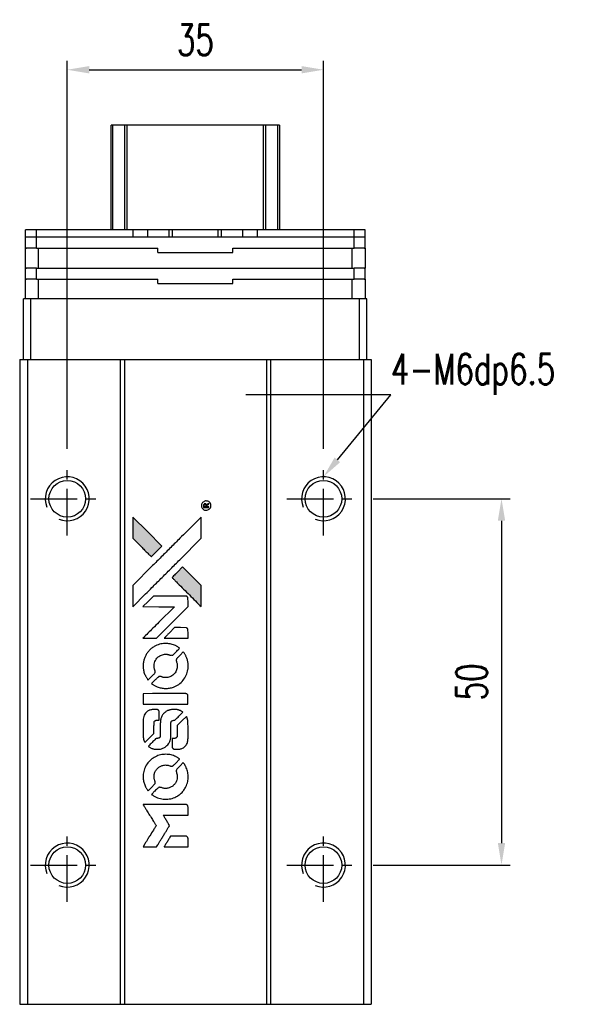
# Model space of a CAD drawing. Header units: millimetres. Extents: x 33 to 386, y 86 to 378.
# Tile 2 of 3: x 56 to 134, y 243 to 378. Entities that reach past the tile are written whole.
import ezdxf
from ezdxf import colors
from ezdxf.entities.mleader import LeaderData, LeaderLine
from ezdxf.math import Vec2, Vec3

# ---------------------------------------------------------------- set-up
doc = ezdxf.new("R2010")
doc.units = ezdxf.units.MM
doc.header["$PDSIZE"] = -1
doc.linetypes.add('CENTER', pattern=[10.16, 6.35, -1.27, 1.27, -1.27])
doc.layers.add('CL', color=1, linetype='CENTER')
doc.layers.add('DIM', color=4, linetype='Continuous')
doc.styles.add('CHN', font='SIMPLEX.shx', dxfattribs={"width": 0.7, "bigfont": 'CHINESET.shx'})
doc.styles.add('DIM-7', font='SIMPLEX.shx', dxfattribs={"width": 0.7, "bigfont": 'chineset.shx'})
doc.dimstyles.new('CNS', dxfattribs={"dimtxt": 3.5, "dimasz": 2.5, "dimexe": 1, "dimexo": 1.5, "dimgap": 0.09, "dimtad": 0, "dimdsep": 46, "dimtxsty": 'DIM-7', "dimcen": 0.09, "dimclrd": 1, "dimclre": 1, "dimclrt": 4, "dimadec": 0, "dimazin": 0, "dimtfac": 1, "dimtix": 1, "dimtmove": 2, "dimatfit": 3, "dimfxl": 1, "dimtvp": 0.971429, "dimtolj": 1, "dimarcsym": 0})

# ---------------------------------------------------------------- blocks, each defined once
blk = doc.blocks.new('*D121')
at = {"layer": 'DEFPOINTS', "color": 0}
for p in [(97.08, 370.9), (62.08, 317.34), (97.08, 317.34)]:
    blk.add_point(p, dxfattribs=at)
at = {"layer": 'DIM', "color": 7, "lineweight": -2}
for p, q in [((62.08, 319.14), (62.08, 372.1)), ((97.08, 319.14), (97.08, 372.1)), ((65.08, 370.9), (94.08, 370.9))]:
    blk.add_line(p, q, dxfattribs=at)
at = {"layer": 'DIM', "color": 7}
for points in [[(65.08, 371.4), (65.08, 370.4), (62.08, 370.9)], [(94.08, 371.4), (94.08, 370.4), (97.08, 370.9)]]:
    blk.add_solid(points, dxfattribs=at)
at = {"layer": 'DIM', "color": 7, "insert": (79.58, 374.98), "char_height": 4.2, "attachment_point": 5, "style": 'DIM-7'}
blk.add_mtext('\\A1;35', dxfattribs=at)
blk = doc.blocks.new('*D132')
at = {"layer": 'DEFPOINTS', "color": 0}
for p in [(102.08, 312.34), (102.08, 262.34), (121.4, 262.34)]:
    blk.add_point(p, dxfattribs=at)
at = {"layer": 'DIM', "color": 7, "lineweight": -2}
for p, q in [((103.88, 312.34), (122.6, 312.34)), ((121.4, 309.34), (121.4, 265.34)), ((103.88, 262.34), (122.6, 262.34))]:
    blk.add_line(p, q, dxfattribs=at)
at = {"layer": 'DIM', "color": 7}
for points in [[(120.9, 309.34), (121.9, 309.34), (121.4, 312.34)], [(120.9, 265.34), (121.9, 265.34), (121.4, 262.34)]]:
    blk.add_solid(points, dxfattribs=at)
at = {"layer": 'DIM', "color": 7, "insert": (117.32, 287.34), "char_height": 4.2, "attachment_point": 5, "rotation": 90, "style": 'DIM-7'}
blk.add_mtext('\\A1;50', dxfattribs=at)
blk = doc.blocks.new('MOSIONX logo(完整正式版)')
h = blk.add_hatch(color=22)
h.dxf.hatch_style = 1
h.paths.add_polyline_path([(71.03, 309.85), (71.03, 308.4), (71.03, 306.94), (72.29, 305.69, 0.000288), (72.77, 305.21, 0.000479), (73.18, 304.8, 0.000013), (73.55, 304.44, 0.197177), (73.56, 304.44, 0.197497), (73.57, 304.44, 0.00004), (73.78, 304.65, 0.000834), (74.01, 304.88, 0.000506), (74.29, 305.16), (75.01, 305.88), (73.02, 307.86)])
h.paths.add_polyline_path([(77.84, 303.04), (77.12, 302.32, 0.000476), (76.84, 302.04, 0.000789), (76.6, 301.81, 0.000035), (76.39, 301.59, 0.19758), (76.39, 301.59, 0.198396), (76.39, 301.58, 0.000019), (76.68, 301.3, 0.000582), (77, 300.98, 0.000351), (77.38, 300.6, 0.000108), (78.98, 299.01, 0.000692), (79.79, 298.2, 0.000077), (80.35, 297.65, 0.197527), (80.37, 297.64, 0.410181), (80.38, 297.65, 0.000493), (80.38, 297.95, 0.002424), (80.38, 298.36, 0.000529), (80.38, 299.07), (80.38, 300.49), (79.11, 301.77)])
at = {"color": 22}
for points in [[(80.43, 311.23, 0.082374), (80.52, 311.05, 0.083404), (80.66, 310.9, 0.082663), (80.84, 310.8, 0.07897), (81.05, 310.77, 0.084941), (81.28, 310.81, 0.08953), (81.48, 310.92, 0.090743), (81.63, 311.1, 0.090193), (81.7, 311.31, 0.10067), (81.69, 311.56, 0.099454), (81.58, 311.78, 0.097736), (81.4, 311.95, 0.09365), (81.16, 312.03, 0.07584), (80.98, 312.04, 0.068415), (80.8, 311.98, 0.068328), (80.64, 311.89, 0.075277), (80.51, 311.75, 0.059367), (80.46, 311.64, 0.048986), (80.42, 311.5, 0.048519), (80.41, 311.36, 0.055347)], [(81.06, 311.14), (81.43, 311.14), (81.43, 311.19), (81.43, 311.23), (81.27, 311.23), (81.12, 311.24), (81.12, 311.33), (81.11, 311.42), (81.21, 311.48, -0.003356), (81.25, 311.5, -0.002757), (81.3, 311.53, -0.002784), (81.34, 311.56, -0.007382), (81.37, 311.57, 0.019487), (81.4, 311.6, 0.098302), (81.42, 311.61, 0.116932), (81.43, 311.63, 0.032798), (81.43, 311.66), (81.43, 311.72), (81.36, 311.68, 0.005748), (81.33, 311.66, 0.002522), (81.28, 311.63, 0.002495), (81.24, 311.61, 0.00334), (81.2, 311.58), (81.11, 311.52), (81.08, 311.57, 0.066516), (81.05, 311.62, 0.085926), (81, 311.65, 0.082934), (80.95, 311.67, 0.05747), (80.89, 311.67, 0.023576), (80.85, 311.67, 0.043538), (80.82, 311.66, 0.050891), (80.8, 311.65, 0.049897), (80.78, 311.63, 0.067884), (80.74, 311.58, 0.077412), (80.71, 311.53, 0.049266), (80.7, 311.45, 0.012208), (80.7, 311.32), (80.7, 311.14)], [(80.81, 311.54, -0.120545), (80.85, 311.56, -0.09136), (80.9, 311.57, -0.087576), (80.94, 311.57, -0.098026), (80.99, 311.55, -0.079907), (81.01, 311.53, -0.087697), (81.02, 311.5, -0.041371), (81.02, 311.46, -0.005557), (81.03, 311.37), (81.03, 311.23), (80.91, 311.23), (80.78, 311.23), (80.78, 311.36, -0.007471), (80.79, 311.44, -0.035301), (80.79, 311.48, -0.060486), (80.8, 311.51, -0.063546)], [(72.29, 305.69, 0.000288), (72.77, 305.21, 0.000479), (73.18, 304.8, 0.000013), (73.55, 304.44, 0.197177), (73.56, 304.44, 0.197497), (73.57, 304.44, 0.00004), (73.78, 304.65, 0.000836), (74.01, 304.88, 0.000505), (74.29, 305.16), (75.01, 305.88), (73.02, 307.86), (71.03, 309.85), (71.03, 308.4), (71.03, 306.94)], [(72.78, 299.35, -0.000056), (73.65, 300.22, -0.000021), (74.87, 301.44, -0.000021), (76.21, 302.77, -0.000025), (77.45, 304.02), (80.38, 306.94), (80.38, 308.39), (80.38, 309.83), (78.41, 307.88, 0.000274), (77.47, 306.94, 0.000123), (76.23, 305.71, 0.000121), (74.92, 304.4, 0.000165), (73.74, 303.22), (71.03, 300.52), (71.03, 299.06), (71.03, 297.6)], [(77.38, 300.6, 0.000108), (78.98, 299.01, 0.000692), (79.79, 298.2, 0.000077), (80.35, 297.65, 0.197527), (80.37, 297.64, 0.410182), (80.38, 297.65, 0.000493), (80.38, 297.95, 0.002424), (80.38, 298.36, 0.000529), (80.38, 299.07), (80.38, 300.49), (79.11, 301.77), (77.84, 303.04), (77.12, 302.32, 0.000476), (76.84, 302.04, 0.000789), (76.6, 301.81, 0.000035), (76.39, 301.59, 0.19758), (76.39, 301.59, 0.198396), (76.39, 301.58, 0.000019), (76.68, 301.3, 0.000582), (77, 300.98, 0.000351)], [(73.34, 293.31), (74.28, 293.31), (76.43, 295.46), (78.58, 297.62), (78.58, 298.22, 0.0008), (78.57, 298.61, 0.010795), (78.57, 298.75, 0.030495), (78.56, 298.83, 0.080372), (78.54, 298.88, 0.03816), (78.51, 298.93, 0.041799), (78.47, 298.97, 0.042486), (78.43, 299.01, 0.042078), (78.37, 299.04, 0.099276), (78.3, 299.05, 0.003302), (78, 299.06, 0.002586), (77.48, 299.06, 0.000204), (76.09, 299.06), (73.85, 299.05), (73.14, 298.34), (72.42, 297.62), (74.57, 297.61), (76.71, 297.6), (74.59, 295.49, 0.000253), (73.78, 294.68, 0.000412), (73.08, 293.99, 0.000041), (72.47, 293.37, 0.041338), (72.44, 293.35), (72.41, 293.31)], [(76.96, 293.31), (78.58, 293.31), (78.58, 293.91), (78.57, 294.52), (78.53, 294.59, 0.03146), (78.51, 294.62, 0.026444), (78.48, 294.65, 0.026444), (78.45, 294.68, 0.031457), (78.42, 294.7), (78.35, 294.74), (77.54, 294.75), (76.74, 294.75), (76.04, 294.04, 0.000745), (75.77, 293.77, 0.001228), (75.54, 293.53, 0.000087), (75.34, 293.33, 0.195134), (75.33, 293.32, 0.412117), (75.34, 293.31, 0.000048), (75.81, 293.31, 0.00109), (76.34, 293.31, 0.000653)], [(72.46, 289.19, 0.023681), (72.5, 288.93, 0.022402), (72.56, 288.68, 0.021929), (72.65, 288.42, 0.020503), (72.76, 288.17, 0.013745), (72.84, 288.03, 0.009767), (72.93, 287.88, 0.009658), (73.02, 287.73, 0.027804), (73.09, 287.64), (73.12, 287.61), (73.57, 288.06, 0.002053), (73.78, 288.27, 0.006738), (73.93, 288.42, 0.007826), (74.02, 288.52, 0.063909), (74.05, 288.58, 0.061532), (74.08, 288.66, 0.068674), (74.09, 288.74, 0.052072), (74.07, 288.84, 0.019648), (74.03, 288.97, -0.018366), (73.98, 289.13, -0.0288), (73.95, 289.28, -0.029061), (73.94, 289.42, -0.019155), (73.94, 289.59, -0.053809), (73.99, 289.95, -0.058833), (74.12, 290.28, -0.058566), (74.32, 290.57, -0.052525), (74.59, 290.82, -0.044733), (74.82, 290.96, -0.040573), (75.08, 291.06, -0.041123), (75.35, 291.12, -0.04951), (75.6, 291.13, -0.017369), (75.73, 291.11, -0.024255), (75.83, 291.09, -0.023787), (75.94, 291.06, -0.015798), (76.06, 291.02, 0.010631), (76.13, 290.99, 0.033653), (76.18, 290.98, 0.037806), (76.23, 290.97, 0.016307), (76.3, 290.97, 0.068179), (76.43, 290.99, 0.095747), (76.53, 291.04, 0.033418), (76.67, 291.16, 0.002133), (77.05, 291.55, 0.001452), (77.27, 291.77, 0.012393), (77.36, 291.87, 0.020479), (77.41, 291.93, 0.344362), (77.41, 291.96, 0.074287), (77.35, 292, 0.005454), (77.19, 292.11, 0.008391), (77.01, 292.21, 0.017097), (76.87, 292.29, 0.027375), (76.58, 292.41, 0.02835), (76.28, 292.5, 0.027723), (75.97, 292.56, 0.023913), (75.63, 292.59, 0.027047), (75.23, 292.58, 0.031685), (74.86, 292.52, 0.032425), (74.5, 292.42, 0.031013), (74.15, 292.28, 0.037914), (73.74, 292.03, 0.040153), (73.37, 291.73, 0.039834), (73.06, 291.37, 0.036173), (72.8, 290.96, 0.040752), (72.62, 290.55, 0.035885), (72.5, 290.11, 0.035491), (72.45, 289.64, 0.037615)], [(73.71, 287.04, 0.018008), (73.84, 286.95, 0.009842), (74.01, 286.85, 0.009807), (74.19, 286.76, 0.015716), (74.34, 286.69, 0.048467), (74.89, 286.52, 0.045841), (75.47, 286.45, 0.046006), (76.05, 286.49, 0.049638), (76.6, 286.63, 0.064819), (77.32, 287.01, 0.06695), (77.9, 287.56, 0.066691), (78.33, 288.24, 0.063505), (78.56, 289.02, 0.03135), (78.58, 289.22, 0.010439), (78.59, 289.52, 0.010391), (78.58, 289.81, 0.032408), (78.56, 290.01, 0.015696), (78.51, 290.24, 0.018095), (78.45, 290.46, 0.018551), (78.38, 290.66, 0.018352), (78.29, 290.87, 0.015568), (78.22, 291, 0.009832), (78.13, 291.15, 0.009795), (78.04, 291.29, 0.023727), (77.96, 291.39), (77.93, 291.43), (77.48, 290.99, 0.001528), (77.23, 290.74, 0.010022), (77.11, 290.61, 0.019586), (77.04, 290.53, 0.061865), (77, 290.47, 0.055054), (76.97, 290.37, 0.061607), (76.96, 290.28, 0.048725), (76.98, 290.17, 0.020221), (77.02, 290.02, -0.017722), (77.07, 289.87, -0.02685), (77.09, 289.73, -0.02759), (77.11, 289.59, -0.020233), (77.1, 289.43, -0.04793), (77.06, 289.14, -0.048386), (76.96, 288.86, -0.047866), (76.81, 288.6, -0.044964), (76.61, 288.37, -0.04333), (76.37, 288.17, -0.050921), (76.11, 288.04, -0.051473), (75.83, 287.95, -0.0459), (75.53, 287.93, -0.019014), (75.39, 287.93, -0.024114), (75.26, 287.95, -0.025081), (75.13, 287.98, -0.023892), (75.01, 288.02, 0.008624), (74.91, 288.06, 0.026486), (74.84, 288.07, 0.035074), (74.78, 288.08, 0.02756), (74.72, 288.09, 0.087163), (74.61, 288.07, 0.073291), (74.52, 288.01, 0.028074), (74.38, 287.89, 0.002594), (74.06, 287.57), (73.6, 287.11)], [(75.51, 284.3), (78.57, 284.3), (78.57, 284.9), (78.57, 285.5), (78.54, 285.57, 0.071429), (78.5, 285.63, 0.054799), (78.43, 285.69, 0.053585), (78.36, 285.72, 0.060698), (78.29, 285.74, 0.033975), (78.16, 285.75, 0.000112), (76.6, 285.75, 0.000726), (75.08, 285.75, 0.001084), (73.74, 285.74), (72.44, 285.73), (72.44, 285.01), (72.44, 284.29)], [(72.45, 279.81, 0.018538), (72.47, 279.72, 0.010695), (72.49, 279.61, 0.01068), (72.51, 279.5, 0.017678), (72.54, 279.41, 0.013849), (72.58, 279.3, 0.011814), (72.62, 279.19, 0.004513), (72.67, 279.1, 0.290035), (72.68, 279.09, 0.196418), (72.69, 279.09, 0.000124), (72.87, 279.27, 0.001477), (73.07, 279.46, 0.000898), (73.31, 279.7), (73.92, 280.31), (73.92, 281.07, -0.001471), (73.93, 281.65, -0.028714), (73.94, 281.83, -0.097073), (73.97, 281.93, -0.084199), (74.04, 282.02, -0.042698), (74.1, 282.06, -0.053912), (74.15, 282.08, -0.051004), (74.22, 282.1, -0.032967), (74.29, 282.1, 0.00807), (74.33, 282.11, 0.003023), (74.39, 282.11, 0.002994), (74.45, 282.11, 0.003629), (74.5, 282.11), (74.63, 282.12), (74.63, 282.71, 0.001618), (74.63, 282.99, 0.005206), (74.63, 283.17, 0.00535), (74.62, 283.3, 0.060675), (74.62, 283.35, 0.048484), (74.6, 283.38, 0.02389), (74.58, 283.42, 0.022812), (74.56, 283.45, 0.02462), (74.53, 283.48, 0.061781), (74.46, 283.54, 0.080179), (74.38, 283.57, 0.048561), (74.27, 283.59, 0.010021), (74.06, 283.59, 0.016602), (73.79, 283.58, 0.031409), (73.57, 283.55, 0.036474), (73.38, 283.5, 0.03439), (73.2, 283.42, 0.065928), (72.91, 283.22, 0.069066), (72.68, 282.95, 0.065697), (72.53, 282.62, 0.051559), (72.46, 282.24, 0.020904), (72.45, 282.03, 0.000451), (72.45, 281.02, 0.000419), (72.45, 280, 0.022759)], [(73.25, 278.47, 0.023289), (73.39, 278.37, 0.026845), (73.54, 278.3, 0.026047), (73.7, 278.24, 0.019751), (73.88, 278.19, 0.013249), (73.98, 278.17, 0.025169), (74.06, 278.16, 0.016532), (74.17, 278.15, 0.002937), (74.36, 278.15, 0.003317), (74.53, 278.15, 0.011808), (74.64, 278.15, 0.01777), (74.73, 278.16, 0.021476), (74.8, 278.18, 0.04325), (75.13, 278.28, 0.045753), (75.43, 278.43, 0.04649), (75.69, 278.64, 0.047672), (75.9, 278.88, 0.025315), (75.97, 278.99, 0.015208), (76.04, 279.12, 0.01512), (76.1, 279.26, 0.022488), (76.15, 279.38, 0.027857), (76.2, 279.58, 0.034138), (76.22, 279.76, 0.014286), (76.23, 280.04, 0.00124), (76.24, 280.76, -0.00103), (76.24, 281.2, -0.002552), (76.24, 281.52, -0.001594), (76.24, 281.77, -0.047676), (76.25, 281.83, -0.085307), (76.29, 281.94, -0.097789), (76.37, 282.02, -0.085947), (76.48, 282.07, -0.051339), (76.62, 282.1, 0.014634), (76.67, 282.1, 0.015028), (76.71, 282.11, 0.014927), (76.76, 282.12, 0.059415), (76.78, 282.13, 0.070595), (76.83, 282.17, 0.00028), (77.34, 282.68, 0.000111), (77.87, 283.2, 0.200239), (77.88, 283.22, 0.268906), (77.87, 283.23, 0.001866), (77.75, 283.31, 0.007532), (77.62, 283.37, 0.017818), (77.53, 283.42, 0.013256), (77.43, 283.46, 0.011636), (77.32, 283.5, 0.011528), (77.2, 283.53, 0.012303), (77.09, 283.56, 0.0423), (76.92, 283.58, 0.013657), (76.66, 283.59, 0.013857), (76.4, 283.58, 0.037428), (76.21, 283.55, 0.014927), (76.09, 283.52, 0.0122), (75.96, 283.48, 0.012518), (75.84, 283.44, 0.023062), (75.74, 283.4, 0.065961), (75.4, 283.16, 0.06055), (75.11, 282.84, 0.059676), (74.91, 282.45, 0.060497), (74.81, 282.03, 0.025683), (74.8, 281.94, 0.001528), (74.79, 281.67, 0.002124), (74.79, 281.33, 0.001173), (74.79, 280.91, -0.000809), (74.79, 280.17, -0.017164), (74.78, 279.95, -0.063931), (74.76, 279.84, -0.108429), (74.71, 279.75, -0.052941), (74.65, 279.71, -0.063675), (74.59, 279.68, -0.050562), (74.51, 279.66, -0.020337), (74.4, 279.64, 0.009897), (74.34, 279.64, 0.016482), (74.28, 279.63, 0.019019), (74.24, 279.62, 0.06043), (74.21, 279.61, 0.076267), (74.15, 279.56, 0.00054), (73.67, 279.08, 0.000307), (73.18, 278.59, 0.142594), (73.16, 278.55, 0.232419), (73.17, 278.54, 0.022995), (73.19, 278.52, 0.024627), (73.21, 278.49, 0.015407)], [(76.42, 278.39, 0.065483), (76.46, 278.31, 0.053271), (76.51, 278.25, 0.052018), (76.58, 278.2, 0.0556), (76.65, 278.16, 0.036839), (76.7, 278.15, 0.026922), (76.76, 278.14, 0.016905), (76.84, 278.14, 0.004317), (76.96, 278.14, 0.016369), (77.23, 278.15, 0.029936), (77.44, 278.17, 0.03418), (77.63, 278.22, 0.031327), (77.82, 278.3, 0.046935), (78.05, 278.44, 0.054053), (78.23, 278.61, 0.053701), (78.38, 278.82, 0.045364), (78.49, 279.07, 0.032479), (78.54, 279.29, 0.03386), (78.57, 279.51, 0.013578), (78.58, 279.86, 0.001155), (78.58, 280.75, 0.000413), (78.57, 281.52, 0.005008), (78.57, 281.82, 0.013199), (78.56, 281.99, 0.033956), (78.54, 282.11, 0.013909), (78.51, 282.23, 0.010864), (78.47, 282.36, 0.010938), (78.43, 282.48, 0.028702), (78.39, 282.57), (78.36, 282.63), (77.73, 282.01), (77.11, 281.4), (77.11, 280.67, -0.001504), (77.11, 280.37, -0.00328), (77.1, 280.13, -0.001901), (77.1, 279.94, -0.061333), (77.09, 279.9, -0.063621), (77.07, 279.84, -0.048633), (77.02, 279.78, -0.046769), (76.97, 279.72, -0.047961), (76.9, 279.68, -0.02678), (76.85, 279.66, -0.050957), (76.8, 279.64, -0.029398), (76.74, 279.64, -0.00401), (76.61, 279.63), (76.39, 279.63), (76.39, 279.05, 0.001061), (76.39, 278.7, 0.009147), (76.4, 278.54, 0.020721), (76.41, 278.45, 0.051619)], [(72.46, 274.07, 0.024131), (72.5, 273.81, 0.022344), (72.57, 273.54, 0.021883), (72.66, 273.28, 0.020884), (72.77, 273.02, 0.010669), (72.85, 272.88, 0.010389), (72.93, 272.73, 0.010913), (73.02, 272.6, 0.022227), (73.09, 272.51), (73.12, 272.47), (73.57, 272.93, 0.002452), (73.75, 273.12, 0.003628), (73.9, 273.28, 0.001662), (74.03, 273.42, 0.070159), (74.06, 273.45, 0.047671), (74.07, 273.48, 0.018624), (74.08, 273.51, 0.017921), (74.08, 273.56, 0.018804), (74.09, 273.6, 0.018255), (74.09, 273.66, 0.041312), (74.08, 273.7, 0.037164), (74.07, 273.75, 0.012342), (74.05, 273.81, -0.015101), (73.99, 273.97, -0.035998), (73.96, 274.09, -0.033244), (73.95, 274.21, -0.011249), (73.94, 274.4, -0.004059), (73.94, 274.55, -0.019693), (73.95, 274.64, -0.027943), (73.96, 274.71, -0.014411), (73.98, 274.8, -0.033089), (74.05, 275.01, -0.033887), (74.15, 275.2, -0.034021), (74.27, 275.38, -0.033942), (74.42, 275.54, -0.02816), (74.58, 275.69, -0.035032), (74.75, 275.8, -0.035269), (74.94, 275.89, -0.029196), (75.14, 275.95, -0.037862), (75.38, 276, -0.043657), (75.61, 276, -0.043064), (75.84, 275.97, -0.035184), (76.08, 275.89, 0.033699), (76.19, 275.85, 0.052815), (76.29, 275.84, 0.059167), (76.39, 275.85, 0.058972), (76.48, 275.87, 0.059208), (76.54, 275.92, 0.021125), (76.63, 275.99, 0.008691), (76.77, 276.13, 0.000851), (77.12, 276.48, 0.001873), (77.29, 276.66, 0.013884), (77.37, 276.74, 0.022355), (77.41, 276.8, 0.341453), (77.41, 276.82, 0.073011), (77.36, 276.86, 0.004587), (77.2, 276.97, 0.00748), (77.03, 277.07, 0.016837), (76.9, 277.14, 0.028606), (76.58, 277.29, 0.031352), (76.25, 277.38, 0.031004), (75.92, 277.44, 0.0268), (75.56, 277.46, 0.026698), (75.18, 277.44, 0.03002), (74.81, 277.38, 0.030357), (74.47, 277.28, 0.028554), (74.13, 277.13, 0.062944), (73.49, 276.71, 0.062206), (72.98, 276.14, 0.062448), (72.63, 275.47, 0.064355), (72.46, 274.74, 0.017377), (72.45, 274.59, 0.008369), (72.45, 274.41, 0.008367), (72.45, 274.22, 0.01757)], [(73.71, 271.91, 0.064158), (74.42, 271.53, 0.06356), (75.2, 271.34, 0.064004), (76.01, 271.36, 0.066747), (76.77, 271.58, 0.04321), (77.24, 271.84, 0.044737), (77.66, 272.17, 0.044901), (78.01, 272.58, 0.044184), (78.29, 273.04, 0.026293), (78.43, 273.39, 0.033344), (78.53, 273.73, 0.033227), (78.58, 274.08, 0.025815), (78.59, 274.46, 0.023119), (78.57, 274.83, 0.031044), (78.51, 275.15, 0.031337), (78.41, 275.47, 0.024258), (78.26, 275.8, 0.015622), (78.2, 275.91, 0.008495), (78.12, 276.05, 0.008415), (78.03, 276.18, 0.020814), (77.96, 276.27), (77.93, 276.32), (77.48, 275.88, 0.002843), (77.15, 275.54, 0.033917), (77.03, 275.41, 0.087906), (76.98, 275.31, 0.073302), (76.96, 275.19, 0.022047), (76.97, 275.13, 0.026465), (76.98, 275.07, 0.022233), (76.99, 275.01, 0.009985), (77.01, 274.93, -0.039011), (77.09, 274.65, -0.044398), (77.11, 274.37, -0.045096), (77.08, 274.09, -0.04265), (77, 273.82, -0.071154), (76.79, 273.44, -0.068827), (76.48, 273.13, -0.068713), (76.09, 272.91, -0.070507), (75.67, 272.81, -0.028605), (75.49, 272.8, -0.031418), (75.31, 272.81, -0.031044), (75.13, 272.85, -0.02668), (74.96, 272.91, 0.038913), (74.85, 272.94, 0.043732), (74.74, 272.96, 0.047754), (74.65, 272.95, 0.075756), (74.57, 272.93, 0.07294), (74.53, 272.9, 0.003456), (74.41, 272.79, 0.005023), (74.25, 272.64, 0.002422), (74.06, 272.45, 0.000819), (73.88, 272.28, 0.001349), (73.74, 272.13, 0.0001), (73.61, 272, 0.205335), (73.6, 271.99, 0.219821), (73.61, 271.99, 0.002494), (73.63, 271.96, 0.007089), (73.67, 271.94, 0.004494)], [(73.36, 264.84), (74.28, 264.84), (74.44, 265.09, -0.000297), (74.53, 265.25, -0.000037), (74.74, 265.59, -0.000043), (74.99, 265.99, -0.000036), (75.25, 266.42, 0.000044), (75.51, 266.84, 0.000063), (75.74, 267.21, 0.000035), (75.93, 267.53, 0.0009), (75.99, 267.61), (76.06, 267.74), (75.96, 267.9, 0.001175), (75.9, 267.99, 0.000208), (75.79, 268.17, 0.000225), (75.67, 268.38, 0.000203), (75.53, 268.59, -0.000711), (75.41, 268.79, -0.001119), (75.3, 268.97, -0.000263), (75.21, 269.12, -0.04589), (75.2, 269.14, -0.519312), (75.21, 269.15, -0.001914), (75.46, 269.15, -0.003124), (75.86, 269.16, -0.000285), (76.88, 269.16), (78.58, 269.16), (78.58, 269.75, 0.001727), (78.58, 270.17, 0.025279), (78.57, 270.32, 0.073886), (78.55, 270.41, 0.07426), (78.5, 270.49, 0.03264), (78.48, 270.51, 0.01784), (78.46, 270.53, 0.017712), (78.43, 270.55, 0.026854), (78.4, 270.56), (78.35, 270.6), (75.39, 270.6), (72.43, 270.6), (72.45, 270.57, -0.004595), (72.46, 270.55, -0.00016), (72.52, 270.46, -0.000298), (72.58, 270.35, -0.000208), (72.66, 270.23, 0.000986), (72.88, 269.88, 0.00025), (73.24, 269.31, 0.000268), (73.62, 268.7, 0.000436), (73.94, 268.18, -0.002932), (74.05, 268.01, -0.004718), (74.14, 267.86, -0.001113), (74.21, 267.74, -0.227179), (74.21, 267.72, -0.045982), (74.21, 267.71, -0.000145), (74.1, 267.53, -0.000825), (73.98, 267.34, -0.000517), (73.84, 267.11, 0.000056), (73.35, 266.33, 0.000289), (73.08, 265.9, 0.000481), (72.88, 265.57, 0.000418), (72.68, 265.24), (72.43, 264.84)], [(76.95, 264.84), (78.58, 264.84), (78.58, 265.43, 0.000842), (78.58, 265.81, 0.010591), (78.58, 265.95, 0.028995), (78.57, 266.03, 0.069543), (78.55, 266.09, 0.051063), (78.52, 266.14, 0.039932), (78.48, 266.19, 0.039414), (78.42, 266.23, 0.045845), (78.37, 266.27, 0.094811), (78.31, 266.28, 0.007124), (78.15, 266.29, 0.004713), (77.88, 266.29, 0.000534), (77.26, 266.29), (76.2, 266.29), (76.11, 266.14, 0.000828), (75.84, 265.7, 0.000879), (75.58, 265.28, 0.000048), (75.32, 264.86, 0.137596), (75.32, 264.84, 0.413028), (75.32, 264.84, 0.000016), (75.8, 264.84, 0.000623), (76.33, 264.84, 0.000374)]]:
    blk.add_lwpolyline(points, format="xyb", close=True, dxfattribs=at)

msp = doc.modelspace()

# ---------------------------------------------------------------- linework, layer by layer
at = {"color": 7, "linetype": 'Continuous', "lineweight": 25}
for p, q in [((68.077, 349.036), (68.077, 363.336)), ((68.32, 349.036), (68.32, 363.336)), ((70.254, 363.336), (69.957, 363.336)), ((69.957, 349.036), (69.957, 363.336)), ((88.9, 363.336), (70.254, 363.336)), ((70.254, 349.036), (70.254, 363.336)), ((89.197, 363.336), (88.9, 363.336)), ((88.9, 349.036), (88.9, 363.336)), ((89.197, 349.036), (89.197, 363.336)), ((90.834, 349.036), (90.834, 363.336)), ((91.077, 363.336), (91.077, 349.036)), ((56.378, 348.036), (56.378, 349.036)), ((57.878, 349.036), (56.378, 349.036)), ((57.878, 348.036), (57.878, 349.036)), ((71.078, 349.036), (57.878, 349.036)), ((71.078, 348.036), (71.078, 349.036)), ((73.078, 349.036), (71.078, 349.036)), ((73.078, 348.036), (73.078, 349.036)), ((76.013, 349.036), (73.078, 349.036)), ((76.013, 348.036), (76.013, 349.036)), ((76.464, 349.036), (76.013, 349.036)), ((76.464, 348.036), (76.464, 349.036)), ((82.692, 349.036), (76.464, 349.036)), ((82.692, 348.036), (82.692, 349.036)), ((83.144, 349.036), (82.692, 349.036)), ((83.144, 348.036), (83.144, 349.036)), ((86.078, 349.036), (83.144, 349.036)), ((86.078, 348.036), (86.078, 349.036)), ((88.078, 349.036), (86.078, 349.036)), ((88.078, 348.036), (88.078, 349.036)), ((101.278, 349.036), (88.078, 349.036)), ((101.278, 348.036), (101.278, 349.036)), ((102.778, 349.036), (101.278, 349.036)), ((102.778, 348.036), (102.778, 349.036)), ((56.378, 346.536), (56.378, 348.036)), ((57.878, 348.036), (56.378, 348.036)), ((57.878, 348.036), (56.378, 348.036)), ((57.878, 346.536), (57.878, 348.036)), ((101.278, 348.036), (57.878, 348.036)), ((71.078, 348.036), (57.878, 348.036)), ((101.278, 348.036), (88.078, 348.036)), ((101.278, 346.536), (101.278, 348.036)), ((102.778, 348.036), (101.278, 348.036)), ((102.778, 348.036), (101.278, 348.036)), ((102.778, 346.536), (102.778, 348.036)), ((56.353, 343.836), (56.353, 346.536)), ((56.353, 346.536), (56.525, 346.536)), ((57.878, 346.536), (56.378, 346.536)), ((57.884, 346.536), (57.878, 346.536)), ((57.884, 346.536), (58.136, 346.536)), ((58.136, 343.836), (58.136, 346.536)), ((58.136, 346.536), (74.457, 346.536)), ((74.457, 345.936), (74.457, 346.536)), ((74.457, 345.936), (84.699, 345.936)), ((84.699, 345.936), (84.699, 346.536)), ((84.699, 346.536), (101.021, 346.536)), ((101.021, 343.836), (101.021, 346.536)), ((101.021, 346.536), (101.272, 346.536)), ((101.278, 346.536), (101.272, 346.536)), ((102.778, 346.536), (101.278, 346.536)), ((102.632, 346.536), (102.803, 346.536)), ((102.803, 343.836), (102.803, 346.536)), ((56.353, 343.836), (56.525, 343.836)), ((56.378, 342.336), (56.378, 343.836)), ((57.878, 343.836), (56.378, 343.836)), ((57.878, 342.336), (57.878, 343.836)), ((57.884, 343.836), (57.878, 343.836)), ((57.884, 343.836), (58.136, 343.836)), ((58.136, 343.836), (101.021, 343.836)), ((101.021, 343.836), (101.272, 343.836)), ((101.278, 343.836), (101.272, 343.836)), ((101.278, 342.336), (101.278, 343.836)), ((102.778, 343.836), (101.278, 343.836)), ((102.632, 343.836), (102.803, 343.836)), ((102.778, 342.336), (102.778, 343.836)), ((56.353, 339.636), (56.353, 342.336)), ((56.353, 342.336), (56.525, 342.336)), ((57.878, 342.336), (56.378, 342.336)), ((57.884, 342.336), (57.878, 342.336)), ((57.884, 342.336), (58.136, 342.336)), ((58.136, 339.636), (58.136, 342.336)), ((58.136, 342.336), (74.457, 342.336)), ((74.457, 341.736), (74.457, 342.336)), ((74.457, 341.736), (84.699, 341.736)), ((84.699, 341.736), (84.699, 342.336)), ((84.699, 342.336), (101.021, 342.336)), ((101.021, 339.636), (101.021, 342.336)), ((101.021, 342.336), (101.272, 342.336)), ((101.278, 342.336), (101.272, 342.336)), ((102.778, 342.336), (101.278, 342.336)), ((102.632, 342.336), (102.803, 342.336)), ((102.803, 339.636), (102.803, 342.336)), ((56.117, 331.336), (56.117, 339.636)), ((57.117, 339.636), (56.117, 339.636)), ((57.117, 331.336), (57.117, 339.636)), ((102.017, 339.636), (57.117, 339.636)), ((102.017, 331.336), (102.017, 339.636)), ((103.017, 339.636), (102.017, 339.636)), ((103.017, 331.336), (103.017, 339.636)), ((55.577, 331.336), (55.577, 243.336)), ((55.577, 331.336), (56.627, 331.336)), ((55.577, 331.336), (55.577, 243.336)), ((55.577, 331.336), (55.577, 331.336)), ((56.627, 331.336), (56.627, 243.336)), ((56.627, 331.336), (69.327, 331.336)), ((69.327, 331.336), (69.327, 243.336)), ((69.327, 331.336), (69.877, 331.336)), ((69.877, 331.336), (69.877, 243.336)), ((69.877, 331.336), (89.277, 331.336)), ((89.277, 331.336), (89.277, 243.336)), ((89.277, 331.336), (89.827, 331.336)), ((89.827, 331.336), (89.827, 243.336)), ((89.827, 331.336), (102.527, 331.336)), ((102.527, 331.336), (102.527, 243.336)), ((102.527, 331.336), (103.577, 331.336)), ((103.577, 331.336), (103.577, 243.336)), ((55.577, 243.336), (56.627, 243.336)), ((55.577, 243.336), (55.577, 243.336)), ((56.627, 243.336), (69.327, 243.336)), ((69.327, 243.336), (69.877, 243.336)), ((69.877, 243.336), (89.277, 243.336)), ((89.277, 243.336), (89.827, 243.336)), ((89.827, 243.336), (102.527, 243.336)), ((102.527, 243.336), (103.577, 243.336))]:
    msp.add_line(p, q, dxfattribs=at)
for centre in [(62.077, 312.336), (97.077, 312.336), (62.077, 262.336), (97.077, 262.336)]:
    msp.add_circle(centre, 2.5, dxfattribs=at)
for centre in [(62.077, 312.336), (97.077, 312.336), (62.077, 262.336), (97.077, 262.336)]:
    msp.add_arc(centre, 3, 247.5, 202.5)
for points, knots in [([(68.32, 363.336), (68.253, 363.336), (68.193, 363.336), (68.104, 363.336), (68.079, 363.336), (68.077, 363.336)], [0, 0, 0, 0, 0.5, 0.5, 1, 1, 1, 1]), ([(69.957, 363.336), (69.926, 363.336), (69.864, 363.336), (69.679, 363.336), (69.558, 363.336), (69.122, 363.336), (68.737, 363.336), (68.32, 363.336)], [0, 0, 0, 0, 0.25, 0.25, 0.5, 0.5, 1, 1, 1, 1]), ([(90.834, 363.336), (90.625, 363.336), (90.428, 363.336), (90.057, 363.336), (89.89, 363.336), (89.453, 363.336), (89.259, 363.336), (89.197, 363.336)], [0, 0, 0, 0, 0.25, 0.25, 0.5, 0.5, 1, 1, 1, 1]), ([(91.077, 363.336), (91.075, 363.336), (91.05, 363.336), (90.961, 363.336), (90.901, 363.336), (90.834, 363.336)], [0, 0, 0, 0, 0.5, 0.5, 1, 1, 1, 1])]:
    msp.add_open_spline(points, degree=3, knots=knots, dxfattribs=at)
at = {"layer": 'CL', "color": 0}
for p, q in [((62.077, 307.336), (62.077, 317.336)), ((97.077, 307.336), (97.077, 317.336)), ((57.077, 312.336), (67.077, 312.336)), ((92.077, 312.336), (102.077, 312.336)), ((62.077, 257.336), (62.077, 267.336)), ((97.077, 257.336), (97.077, 267.336)), ((57.077, 262.336), (67.077, 262.336)), ((92.077, 262.336), (102.077, 262.336))]:
    msp.add_line(p, q, dxfattribs=at)

# ---------------------------------------------------------------- block references
at = {"layer": 'DIM'}
msp.add_blockref('MOSIONX logo(完整正式版)', (0, 0), dxfattribs=at)

# ---------------------------------------------------------------- dimensions: what is measured, and where the dimension line sits
at = {"layer": 'DIM', "color": 0}
for base, p1, p2, angle, picture, middle in [((97.077, 370.896), (62.077, 317.336), (97.077, 317.336), 180, '*D121', (79.577, 374.976)), ((121.405, 262.336), (102.077, 312.336), (102.077, 262.336), 90, '*D132', (117.325, 287.336))]:
    dim = msp.add_linear_dim(base=base, p1=p1, p2=p2, angle=angle, dimstyle='CNS', override={"dimscale": 1.2, "dimclrd": 7, "dimclre": 7, "dimclrt": 7}, dxfattribs=at)
    dim.commit()
    dim.dimension.update_dxf_attribs({"geometry": picture, "text_midpoint": middle})

# ---------------------------------------------------------------- leaders
ml = msp.add_multileader_mtext('Standard', dxfattribs=at)
ml.set_content('4-M6dp6.5', style='CHN')
ml.set_leader_properties()
ml.build(insert=Vec2(0, 0))
ml.multileader.update_dxf_attribs({"text_left_attachment_type": 6, "text_right_attachment_type": 6, "dogleg_length": 0, "arrow_head_size": 3, "scale": 1.2})
ctx = ml.context
ctx.base_point, ctx.scale, ctx.char_height, ctx.arrow_head_size, ctx.landing_gap_size, ctx.plane_origin = Vec3(106.295, 326.546), 1.2, 4.2, 3, 0, Vec3(97.077, 319.336)
ctx.left_attachment, ctx.right_attachment = 6, 6
notes = []
notes.append((ctx, [(0, (1, 1, 0), (106.295, 326.546), (1, 0), 0, [(0, [(97.077, 315.336)], 0, [])])]))
ctx.mtext.insert, ctx.mtext.flow_direction = Vec3(106.295, 332.146), 5
for ctx, leaders in notes:
    for number, flags, end, landing, length, lines in leaders:
        leader = LeaderData()
        leader.index, (leader.has_last_leader_line, leader.has_dogleg_vector, leader.attachment_direction) = number, flags
        leader.last_leader_point, leader.dogleg_vector, leader.dogleg_length = Vec3(end), Vec3(landing), length
        for number, points, colour, breaks in lines:
            line = LeaderLine()
            line.index, line.vertices, line.color, line.breaks = number, Vec3.list(points), colors.encode_raw_color(colour), breaks
            leader.lines.append(line)
        ctx.leaders.append(leader)

doc.saveas('drawing.dxf')
